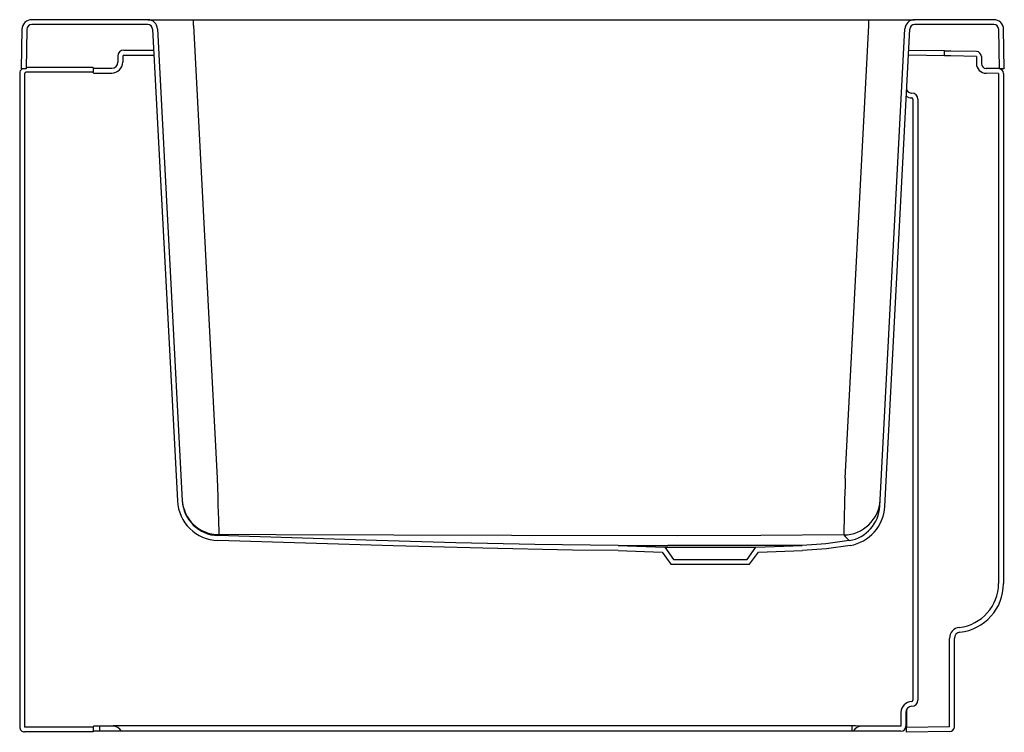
# Model space of a CAD drawing. Header units: millimetres. Extents: x 3818.314 to 3819.117, y 2007.119 to 2007.701.
import ezdxf

# ---------------------------------------------------------------- set-up
doc = ezdxf.new("R2010")
doc.units = ezdxf.units.MM
doc.layers.add('SANINDUSA', color=3, linetype='Continuous')

msp = doc.modelspace()

# ---------------------------------------------------------------- linework, layer by layer
at = {"layer": 'SANINDUSA'}
for p, q in [((3818.41874, 2007.70077), (3818.32419, 2007.70077)), ((3818.41874, 2007.69677), (3818.32419, 2007.69677)), ((3818.41874, 2007.70077), (3818.45595, 2007.70077)), ((3818.42273, 2007.69298), (3818.4429, 2007.30811)), ((3818.42673, 2007.69319), (3818.4469, 2007.30832)), ((3818.45595, 2007.69615), (3818.45595, 2007.70077)), ((3818.45595, 2007.70077), (3819.00671, 2007.70077)), ((3818.45595, 2007.69615), (3818.4753, 2007.32685)), ((3818.98734, 2007.3266), (3819.00671, 2007.69615)), ((3819.00671, 2007.69615), (3819.00671, 2007.70077)), ((3819.00671, 2007.70077), (3819.04392, 2007.70077)), ((3819.01552, 2007.30377), (3819.03593, 2007.69319)), ((3819.01952, 2007.30356), (3819.03993, 2007.69298)), ((3819.10847, 2007.70077), (3819.04392, 2007.70077)), ((3819.10847, 2007.69677), (3819.04392, 2007.69677)), ((3818.31619, 2007.69291), (3818.31563, 2007.66077)), ((3818.32019, 2007.69284), (3818.31963, 2007.66077)), ((3819.11303, 2007.66077), (3819.11247, 2007.69284)), ((3819.11703, 2007.66077), (3819.11647, 2007.69291)), ((3818.39433, 2007.67095), (3818.39433, 2007.66621)), ((3818.39833, 2007.67094), (3818.39833, 2007.6662)), ((3818.39933, 2007.67594), (3818.42363, 2007.67594)), ((3818.39933, 2007.67194), (3818.42383, 2007.67194)), ((3819.06833, 2007.67123), (3819.03881, 2007.67174)), ((3819.06833, 2007.67523), (3819.03902, 2007.67574)), ((3819.06833, 2007.67123), (3819.06833, 2007.67523)), ((3819.0944, 2007.67477), (3819.07333, 2007.67514)), ((3819.09433, 2007.67078), (3819.07333, 2007.67114)), ((3819.09433, 2007.67078), (3819.09433, 2007.66501)), ((3819.09833, 2007.67078), (3819.09833, 2007.66501)), ((3818.37433, 2007.66182), (3818.31965, 2007.66182)), ((3818.37433, 2007.66182), (3818.37433, 2007.65782)), ((3818.37933, 2007.66121), (3818.38933, 2007.66121)), ((3819.1124, 2007.66084), (3819.10226, 2007.66102)), ((3818.31433, 2007.65682), (3818.31433, 2007.12372)), ((3818.31963, 2007.66077), (3818.31563, 2007.66077)), ((3818.31833, 2007.65682), (3818.31833, 2007.12372)), ((3818.37433, 2007.65782), (3818.31933, 2007.65782)), ((3818.37433, 2007.65729), (3818.37433, 2007.65782)), ((3818.37933, 2007.65721), (3818.38933, 2007.65721)), ((3819.11233, 2007.65684), (3819.10219, 2007.65702)), ((3819.11233, 2007.65684), (3819.11233, 2007.24077)), ((3819.11703, 2007.66077), (3819.11303, 2007.66077)), ((3819.11633, 2007.65684), (3819.11633, 2007.24077)), ((3819.03738, 2007.64432), (3819.03738, 2007.64355)), ((3819.0425, 2007.63594), (3819.0425, 2007.1456)), ((3819.0465, 2007.63595), (3819.0465, 2007.14559)), ((3818.4767, 2007.28066), (3818.47607, 2007.28005)), ((3818.80224, 2007.26771), (3818.83815, 2007.26645)), ((3818.80233, 2007.27171), (3818.84026, 2007.27038)), ((3818.80233, 2007.27171), (3818.84284, 2007.27171)), ((3818.84026, 2007.27038), (3818.84733, 2007.26049)), ((3818.84026, 2007.27038), (3818.9144, 2007.27038)), ((3818.90733, 2007.26049), (3818.9144, 2007.27038)), ((3818.9144, 2007.27038), (3818.95233, 2007.27171)), ((3818.91651, 2007.26645), (3818.95248, 2007.26771)), ((3818.83815, 2007.26645), (3818.84527, 2007.25649)), ((3818.84733, 2007.26049), (3818.90733, 2007.26049)), ((3818.90939, 2007.25649), (3818.91651, 2007.26645)), ((3818.84527, 2007.25649), (3818.90939, 2007.25649)), ((3819.07233, 2007.124), (3819.07233, 2007.19605)), ((3819.07633, 2007.124), (3819.07633, 2007.19605)), ((3819.03268, 2007.13569), (3819.03277, 2007.1356)), ((3819.03277, 2007.1356), (3819.03277, 2007.12433)), ((3819.03677, 2007.1356), (3819.03677, 2007.12433)), ((3819.03738, 2007.13799), (3819.03738, 2007.12339)), ((3818.37433, 2007.12372), (3818.31833, 2007.12372)), ((3818.37433, 2007.12425), (3818.37433, 2007.12372)), ((3818.37433, 2007.12372), (3818.37433, 2007.11972)), ((3818.39033, 2007.12433), (3818.37933, 2007.12433)), ((3818.37933, 2007.12433), (3818.37933, 2007.12033)), ((3818.39057, 2007.12458), (3818.39033, 2007.12433)), ((3818.99266, 2007.12458), (3818.39057, 2007.12458)), ((3818.99266, 2007.12458), (3818.99266, 2007.12046)), ((3819.00076, 2007.12433), (3819.00066, 2007.12444)), ((3819.03277, 2007.12433), (3819.00076, 2007.12433)), ((3819.07233, 2007.124), (3819.03738, 2007.12339)), ((3819.03738, 2007.11939), (3819.03738, 2007.12339)), ((3818.37433, 2007.11972), (3818.31833, 2007.11972)), ((3818.39726, 2007.12033), (3818.37933, 2007.12033)), ((3818.39738, 2007.12046), (3818.39726, 2007.12033)), ((3818.99266, 2007.12046), (3818.39738, 2007.12046)), ((3818.99384, 2007.12033), (3818.99373, 2007.12044)), ((3818.99373, 2007.12044), (3818.99373, 2007.12044)), ((3819.03277, 2007.12033), (3818.99384, 2007.12033)), ((3819.0724, 2007.12), (3819.03738, 2007.11939))]:
    msp.add_line(p, q, dxfattribs=at)
at = {"layer": 'SANINDUSA', "flags": 128}
for points in [[(3819.07333, 2007.67514), (3819.07325, 2007.67514), (3819.07303, 2007.67515), (3819.07266, 2007.67515), (3819.07216, 2007.67516), (3819.07154, 2007.67517), (3819.07083, 2007.67519), (3819.07004, 2007.6752), (3819.0692, 2007.67521), (3819.06833, 2007.67523)], [(3819.07333, 2007.67114), (3819.07325, 2007.67114), (3819.07303, 2007.67115), (3819.07266, 2007.67115), (3819.07216, 2007.67116), (3819.07154, 2007.67117), (3819.07083, 2007.67119), (3819.07004, 2007.6712), (3819.0692, 2007.67121), (3819.06833, 2007.67123)], [(3818.4753, 2007.32685), (3818.47555, 2007.31894), (3818.47578, 2007.31153), (3818.47598, 2007.30475), (3818.47617, 2007.29869), (3818.47633, 2007.29339), (3818.47646, 2007.28895), (3818.47657, 2007.28543), (3818.47664, 2007.28285), (3818.47668, 2007.28125), (3818.4767, 2007.28066)], [(3818.80224, 2007.26771), (3818.76497, 2007.26812), (3818.69189, 2007.26956), (3818.61881, 2007.27152), (3818.47579, 2007.27591)], [(3818.80233, 2007.27171), (3818.73438, 2007.27263), (3818.66976, 2007.27411), (3818.60514, 2007.27592), (3818.47592, 2007.27991)], [(3818.98616, 2007.2804), (3818.91843, 2007.27992), (3818.85068, 2007.27981), (3818.71519, 2007.2799), (3818.52353, 2007.28047), (3818.4767, 2007.28066)], [(3818.99068, 2007.27578), (3818.97162, 2007.2731), (3818.95233, 2007.27171)], [(3818.95233, 2007.27171), (3818.95207, 2007.27171), (3818.95066, 2007.27171), (3818.94798, 2007.27171), (3818.94403, 2007.27171), (3818.93883, 2007.27171), (3818.9347, 2007.27171), (3818.93006, 2007.27171), (3818.92493, 2007.27171), (3818.91935, 2007.27171), (3818.91336, 2007.27171), (3818.907, 2007.27171), (3818.90032, 2007.27171), (3818.89337, 2007.27171), (3818.88622, 2007.27171), (3818.87893, 2007.27171), (3818.87156, 2007.27171), (3818.86419, 2007.27171), (3818.8569, 2007.27171), (3818.84975, 2007.27171), (3818.84284, 2007.27171)], [(3818.99137, 2007.27184), (3818.97204, 2007.26913), (3818.95248, 2007.26771)]]:
    msp.add_lwpolyline(points, dxfattribs=at)
at = {"layer": 'SANINDUSA'}
for centre, radius, start, end in [((3818.32419, 2007.69277), 0.008, 90, 179), ((3818.32419, 2007.69277), 0.004, 90, 179), ((3818.41874, 2007.69277), 0.008, 3, 90), ((3818.41874, 2007.69277), 0.004, 3, 90), ((3819.04392, 2007.69277), 0.008, 90, 177), ((3819.04392, 2007.69277), 0.004, 90, 177), ((3819.10847, 2007.69277), 0.008, 1, 90), ((3819.10847, 2007.69277), 0.004, 1, 90), ((3819.09433, 2007.67078), 0.004, 0, 89), ((3819.10233, 2007.66501), 0.008, 180, 269), ((3819.10233, 2007.66501), 0.004, 180, 269), ((3819.11233, 2007.65684), 0.004, 0, 89), ((3818.31924, 2007.65684), 0.00491, 126.84786, 180.31843), ((3818.31933, 2007.65682), 0.001, 90, 180.00287), ((3823.90496, 2007.17802), 4.91986, 178.26933, 178.80762), ((3818.47686, 2007.30989), 0.034, 183, 268.20894), ((3818.47682, 2007.31066), 0.03, 183.00006, 269.77136), ((3818.47686, 2007.30989), 0.03, 183, 268.20894), ((3818.98583, 2007.31039), 0.03, 270.63893, 356.99924), ((3818.98556, 2007.30534), 0.03, 279.82617, 357), ((3818.98556, 2007.30534), 0.034, 279.82617, 357), ((3819.01046, 2007.29965), 0.031, 218.39868, 230.36325), ((3819.07633, 2007.24077), 0.036, 276.37937, 0), ((3819.07633, 2007.24077), 0.04, 276.37937, 0), ((3819.08133, 2007.19605), 0.009, 96.37937, 180), ((3819.08133, 2007.19605), 0.005, 96.37937, 180), ((3818.31833, 2007.12372), 0.004, 179.99482, 270), ((3819.07233, 2007.124), 0.004, 271, 0), ((3818.99283, 2007.09817), 0.02228, 87.68922, 90.43983)]:
    msp.add_arc(centre, radius, start, end, dxfattribs=at)
for centre, major_axis, ratio, start_param, end_param in [((3818.39933, 2007.67094), (-0.00354, 0.00354), 0.999695, 5.497939, 7.068431), ((3818.39933, 2007.67094), (-0.000707, 0.000707), 0.999695, 5.497939, 7.068431), ((3818.37933, 2007.66129), (-0.005, 0), 0.017455, 0, 1.570796), ((3818.38933, 2007.66621), (-0.00354, 0.00354), 0.999695, 2.356347, 3.926839), ((3818.38933, 2007.66621), (-0.00637, 0.00637), 0.999695, 2.356347, 3.926839), ((3818.37433, 2007.65782), (-0.055, 0), 0.017455, 6.282868, 6.321168), ((3818.37933, 2007.65729), (-0.005, 0), 0.017455, 0, 1.570796), ((3819.04177, 2007.64594), (0.00637, 0.00637), 0.999695, 3.376839, 3.900809), ((3819.04177, 2007.64594), (0.00354, 0.00354), 0.999695, 2.855757, 3.900809), ((3819.0415, 2007.63594), (0.000707, 0.000707), 0.999695, 5.497939, 7.042402), ((3819.0415, 2007.63594), (0.00354, 0.00354), 0.999695, 5.497939, 7.042402), ((3819.04177, 2007.1356), (-0.00637, 0.00637), 0.999695, 5.523969, 7.068431), ((3819.04177, 2007.1356), (-0.00354, 0.00354), 0.999695, 5.523969, 7.068431), ((3819.0415, 2007.1456), (-0.000707, 0.000707), 0.999695, 2.382376, 3.926839), ((3819.0415, 2007.1456), (-0.00354, 0.00354), 0.999695, 2.382376, 3.926839), ((3818.37933, 2007.12425), (-0.005, 0), 0.017455, 4.712389, 6.283185), ((3818.39033, 2007.11633), (0.00566, 0.00566), 0.999695, 6.021234, 7.068431), ((3818.99266, 2007.12444), (-0.008, 0), 0.017455, 3.159046, 4.712389), ((3819.00077, 2007.11633), (-0.00566, 0.00566), 0.999695, 5.497939, 6.545137), ((3819.03277, 2007.12433), (-0.00283, 0.00283), 0.999695, 2.356347, 3.926839), ((3818.37933, 2007.12025), (-0.005, 0), 0.017455, 4.712389, 6.283185)]:
    msp.add_ellipse(centre, major_axis=major_axis, ratio=ratio, start_param=start_param, end_param=end_param, dxfattribs=at)

doc.saveas('drawing.dxf')
